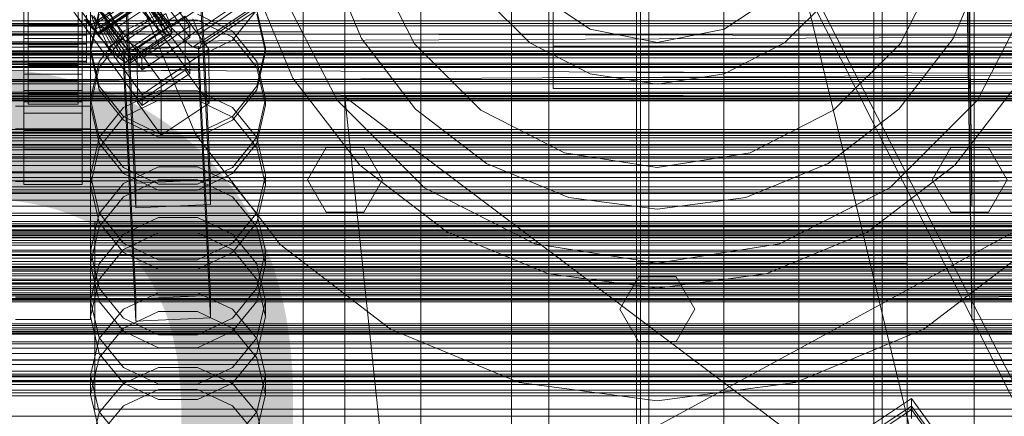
# Model space of a CAD drawing. Header units: millimetres. Extents: x -1970 to 61924, y -58230 to 6847.
# Tile 182 of 256: x 132 to 368, y -34382 to -34286. Entities that reach past the tile are written whole.
import ezdxf

# ---------------------------------------------------------------- set-up
doc = ezdxf.new("R2010")
doc.units = ezdxf.units.MM
for name, color, linetype, lineweight in [('COTAS_O', 1, 'Continuous', 0), ('COTAS_P', 1, 'Continuous', 0), ('frontal_briquetadora', 7, 'Continuous', 0), ('frontal_C01', 7, 'Continuous', 0), ('frontal_C02', 7, 'Continuous', 0), ('frontal_C03', 7, 'Continuous', 0), ('frontal_mezcladora', 7, 'Continuous', 0), ('frontal_secador', 7, 'Continuous', 0), ('frontal_tolva', 7, 'Continuous', 0)]:
    doc.layers.add(name, color=color, linetype=linetype, lineweight=lineweight)
doc.dimstyles.new('R19_100', dxfattribs={"dimtxt": 250, "dimasz": 150, "dimexe": 150, "dimexo": 80, "dimgap": 100, "dimtad": 1, "dimtih": 1, "dimtoh": 1, "dimdsep": 46, "dimcen": 0.09, "dimadec": 0, "dimazin": 0, "dimtfac": 1, "dimtdec": 4, "dimtofl": 0, "dimtmove": 0, "dimatfit": 3, "dimfxl": 1, "dimtolj": 1, "dimtzin": 0, "dimarcsym": 0})

# ---------------------------------------------------------------- blocks, each defined once
blk = doc.blocks.new('DIM_R26_43')
at = {"layer": 'COTAS_P'}
for p, q in [((-1750, -34600), (-1600, -34555)), ((2600, -34600), (2450, -34555)), ((-1750, -35500), (-1750, -34600)), ((-1750, -34600), (2600, -34600)), ((-1750, -34600), (-1600, -34645)), ((2600, -34600), (2450, -34645)), ((2600, -35500), (2600, -34600))]:
    blk.add_line(p, q, dxfattribs=at)
blk.add_text('4350 P', height=250, dxfattribs=at).set_placement((425, -34500))
blk = doc.blocks.new('DIM_R26_46')
at = {"layer": 'COTAS_O'}
for p, q in [((-1725, -33700), (-1575, -33655)), ((1725, -33700), (1575, -33655)), ((-1725, -34400), (-1725, -33700)), ((-1725, -33700), (1725, -33700)), ((-1725, -33700), (-1575, -33745)), ((1725, -33700), (1575, -33745)), ((1725, -34400), (1725, -33700))]:
    blk.add_line(p, q, dxfattribs=at)
blk.add_text('3450 O', height=250, dxfattribs=at).set_placement((0, -33600))
blk = doc.blocks.new('DIM_R26_49')
at = {"layer": 'COTAS_O'}
for p, q in [((-650, -34200), (-500, -34155)), ((650, -34200), (500, -34155)), ((-650, -34900), (-650, -34200)), ((-650, -34200), (650, -34200)), ((-650, -34200), (-500, -34245)), ((650, -34200), (500, -34245)), ((650, -34900), (650, -34200))]:
    blk.add_line(p, q, dxfattribs=at)
blk.add_text('1300 O', height=250, dxfattribs=at).set_placement((0, -34100))
blk = doc.blocks.new('DIM_R26_54')
at = {"layer": 'COTAS_P'}
for p, q in [((-305, -34680), (395, -34680)), ((395, -34680), (350, -34830)), ((395, -36000), (395, -34680)), ((395, -34680), (440, -34830)), ((395, -36000), (350, -35850)), ((395, -36000), (440, -35850)), ((-305, -36000), (395, -36000))]:
    blk.add_line(p, q, dxfattribs=at)
blk.add_text('1320 P', height=250, rotation=90, dxfattribs=at).set_placement((295, -35340))

msp = doc.modelspace()

# ---------------------------------------------------------------- linework, layer by layer
at = {"layer": 'frontal_briquetadora'}
for p, q in [((210, -34680), (210, -33820)), ((210, -33820), (416.55, -34680)), ((210, -34060), (210, -34490)), ((210, -34060), (210, -34305)), ((210, -34496), (210, -34060)), ((210, -34060), (430, -34490)), ((210, -34060), (430, -34496)), ((210, -34260), (210, -34305)), ((210, -34680), (210, -34260)), ((210, -34496), (210, -34260)), ((200, -34288.446), (200, -34268.879)), ((200, -34288.435), (200, -34268.884)), ((200, -34289.306), (200, -34270.216)), ((200, -34272.021), (200, -34289.389)), ((200, -34274.379), (200, -34294.247)), ((200, -34275), (200, -34294.5)), ((200, -34275), (200, -34294.021)), ((200, -34275), (200, -34292.221)), ((200, -34275), (200, -34294.515)), ((200, -34275), (200, -34294.867)), ((200, -34295.487), (200, -34275.621)), ((210, -34275), (210, -34293.742)), ((200, -34293.039), (200, -34277.979)), ((200, -34279.784), (200, -34298.691)), ((200, -34281.116), (200, -34300.517)), ((200, -34281.121), (200, -34300.538)), ((200, -34282.059), (200, -34296.162)), ((151.08, -34284.263), (149, -34293.364)), ((149, -34294.247), (151.08, -34285.14)), ((156.906, -34291.418), (151.08, -34284.112)), ((156.907, -34289.221), (165.327, -34285.179)), ((174.673, -34285.179), (183.093, -34289.221)), ((188.92, -34284.112), (183.094, -34291.418)), ((191, -34293.364), (188.92, -34284.263)), ((188.92, -34285.14), (191, -34294.247)), ((200, -34302.341), (200, -34284.973)), ((165.326, -34286.607), (156.906, -34290.664)), ((174.674, -34286.607), (165.326, -34286.607)), ((183.094, -34290.664), (174.674, -34286.607)), ((-160, -34289.389), (200, -34289.389)), ((151.08, -34296.503), (156.907, -34289.221)), ((183.093, -34289.221), (188.92, -34296.503)), ((200, -34307.656), (200, -34288.435)), ((200, -34307.682), (200, -34288.446)), ((200, -34307.847), (200, -34289.306)), ((200, -34289.389), (200, -34306.421)), ((156.906, -34290.664), (151.08, -34297.965)), ((165.326, -34295.473), (156.906, -34291.418)), ((183.094, -34291.418), (174.674, -34295.473)), ((188.92, -34297.964), (183.094, -34290.664)), ((200, -34292.221), (200, -34306.82)), ((149, -34294.247), (131, -34294.247)), ((149, -34293.364), (149, -34294.247)), ((149, -34293.364), (151.08, -34302.464)), ((151.08, -34303.343), (149, -34294.247)), ((188.92, -34302.464), (191, -34293.364)), ((191, -34294.247), (188.92, -34303.343)), ((191, -34293.364), (191, -34294.247)), ((200, -34294.247), (191, -34294.247)), ((200, -34303.498), (200, -34293.039)), ((200, -34294.021), (200, -34312.312)), ((200, -34294.247), (200, -34314.065)), ((200, -34294.5), (200, -34313.519)), ((200, -34294.515), (200, -34313.55)), ((210, -34293.742), (210, -34311.847)), ((149, -34305.584), (151.08, -34296.503)), ((174.674, -34295.473), (165.326, -34295.473)), ((188.92, -34296.503), (191, -34305.584)), ((200, -34294.867), (200, -34314.683)), ((200, -34315.301), (200, -34295.487)), ((200, -34296.162), (200, -34305.188)), ((151.08, -34297.965), (149, -34307.055)), ((191, -34307.055), (188.92, -34297.964)), ((200, -34298.691), (200, -34316.687)), ((200, -34300.517), (200, -34319.289)), ((200, -34300.538), (200, -34319.325)), ((151.08, -34302.464), (156.907, -34309.762)), ((156.906, -34310.629), (151.08, -34303.343)), ((156.907, -34307.571), (165.327, -34303.551)), ((165.327, -34303.551), (174.673, -34303.551)), ((174.673, -34303.551), (183.093, -34307.571)), ((183.093, -34309.762), (188.92, -34302.464)), ((188.92, -34303.343), (183.094, -34310.629)), ((200, -34317.401), (200, -34302.341)), ((200, -34307.765), (200, -34303.498)), ((149, -34305.584), (149, -34307.055)), ((151.08, -34314.665), (149, -34305.584)), ((165.326, -34305.831), (156.906, -34309.876)), ((174.674, -34305.831), (165.326, -34305.831)), ((183.094, -34309.876), (174.674, -34305.831)), ((191, -34305.584), (188.92, -34314.665)), ((191, -34305.584), (191, -34307.055)), ((200, -34305.188), (200, -34307.765)), ((200, -34306.421), (200, -34320.524)), ((210, -34305), (210, -34471)), ((222, -34418.333), (210, -34305)), ((430, -34305), (210, -34305)), ((430, -34471), (210, -34305)), ((210, -34680), (210, -34305)), ((210, -34305), (210, -34496)), ((430, -34305), (222, -34418.333)), ((149, -34307.055), (151.08, -34316.128)), ((151.08, -34314.816), (156.907, -34307.571)), ((183.093, -34307.571), (188.92, -34314.816)), ((188.92, -34316.128), (191, -34307.055)), ((200, -34306.82), (200, -34316.575)), ((200, -34326.072), (200, -34307.656)), ((200, -34326.113), (200, -34307.682)), ((200, -34325.125), (200, -34307.847)), ((156.906, -34309.876), (151.08, -34317.151)), ((165.326, -34314.669), (156.906, -34310.629)), ((156.907, -34309.762), (165.327, -34313.812)), ((174.673, -34313.812), (183.093, -34309.762)), ((183.094, -34310.629), (174.674, -34314.669)), ((188.92, -34317.151), (183.094, -34309.876)), ((200, -34312.312), (200, -34329.168)), ((200, -34313.519), (200, -34331.59)), ((200, -34313.55), (200, -34331.635)), ((210, -34311.847), (210, -34328.696)), ((149, -34323.849), (151.08, -34314.816)), ((156.907, -34321.948), (151.08, -34314.665)), ((174.674, -34314.669), (165.326, -34314.669)), ((165.327, -34313.812), (174.673, -34313.812)), ((188.92, -34314.665), (183.093, -34321.948)), ((188.92, -34314.816), (191, -34323.849)), ((200, -34314.065), (200, -34333.784)), ((200, -34314.683), (200, -34334.398)), ((200, -34335.011), (200, -34315.301)), ((151.08, -34317.151), (149, -34326.199)), ((151.08, -34316.128), (156.906, -34323.39)), ((183.094, -34323.39), (188.92, -34316.128)), ((191, -34326.199), (188.92, -34317.151)), ((200, -34316.575), (200, -34320)), ((200, -34316.687), (200, -34333.081)), ((200, -34327.861), (200, -34317.401)), ((200, -34319.289), (200, -34336.971)), ((200, -34319.325), (200, -34337.021)), ((200, -34320.524), (200, -34329.551)), ((165.327, -34321.854), (156.907, -34325.844)), ((165.327, -34325.989), (156.907, -34321.948)), ((174.673, -34321.854), (165.327, -34321.854)), ((183.093, -34325.844), (174.673, -34321.854)), ((183.093, -34321.948), (174.673, -34325.989)), ((149, -34323.849), (149, -34326.199)), ((149, -34323.849), (151.08, -34332.883)), ((156.906, -34323.39), (165.326, -34327.416)), ((156.906, -34329.005), (165.326, -34324.981)), ((165.326, -34324.981), (174.674, -34324.981)), ((174.674, -34327.416), (183.094, -34323.39)), ((174.674, -34324.981), (183.094, -34329.005)), ((188.92, -34332.883), (191, -34323.849)), ((191, -34323.849), (191, -34326.199)), ((200, -34340.477), (200, -34325.125)), ((151.08, -34335.219), (149, -34326.199)), ((156.907, -34325.844), (151.08, -34333.033)), ((165.326, -34327.416), (174.674, -34327.416)), ((174.673, -34325.989), (165.327, -34325.989)), ((188.92, -34333.033), (183.093, -34325.844)), ((191, -34326.199), (188.92, -34335.22)), ((200, -34343.231), (200, -34326.072)), ((200, -34343.286), (200, -34326.113)), ((151.08, -34336.235), (156.906, -34329.005)), ((183.094, -34329.005), (188.92, -34336.235)), ((200, -34332.127), (200, -34327.861)), ((200, -34329.168), (200, -34343.943)), ((200, -34329.551), (200, -34332.127)), ((210, -34328.696), (210, -34343.717)), ((200, -34331.59), (200, -34348.267)), ((200, -34331.635), (200, -34348.326)), ((151.08, -34333.033), (149, -34341.997)), ((151.08, -34332.883), (156.907, -34340.127)), ((156.907, -34337.96), (165.327, -34333.996)), ((165.327, -34333.996), (174.673, -34333.996)), ((174.673, -34333.996), (183.093, -34337.96)), ((183.093, -34340.127), (188.92, -34332.883)), ((191, -34341.997), (188.92, -34333.033)), ((200, -34333.081), (200, -34347.243)), ((200, -34333.784), (200, -34353.351)), ((200, -34334.398), (200, -34353.959)), ((149, -34345.219), (151.08, -34336.235)), ((156.906, -34342.432), (151.08, -34335.219)), ((188.92, -34335.22), (183.094, -34342.432)), ((188.92, -34336.235), (191, -34345.219)), ((200, -34354.568), (200, -34335.011)), ((200, -34336.971), (200, -34353.127)), ((200, -34337.021), (200, -34353.19)), ((151.08, -34345.102), (156.907, -34337.96)), ((165.326, -34337.684), (156.906, -34341.688)), ((174.674, -34337.684), (165.326, -34337.684)), ((183.094, -34341.688), (174.674, -34337.684)), ((183.093, -34337.96), (188.92, -34345.102)), ((149, -34341.997), (149, -34345.219)), ((149, -34341.997), (151.08, -34350.961)), ((156.906, -34341.688), (151.08, -34348.879)), ((156.907, -34340.127), (165.327, -34344.148)), ((174.673, -34344.148), (183.093, -34340.127)), ((188.92, -34348.879), (183.094, -34341.688)), ((188.92, -34350.961), (191, -34341.997)), ((191, -34341.997), (191, -34345.219)), ((200, -34353.313), (200, -34340.477)), ((165.326, -34346.427), (156.906, -34342.432)), ((165.327, -34344.148), (174.673, -34344.148)), ((183.094, -34342.432), (174.674, -34346.427)), ((200, -34358.71), (200, -34343.231)), ((200, -34358.777), (200, -34343.286)), ((200, -34343.943), (200, -34356.068)), ((210, -34343.717), (210, -34356.398)), ((149, -34354.008), (151.08, -34345.102)), ((151.08, -34354.166), (149, -34345.219)), ((174.674, -34346.427), (165.326, -34346.427)), ((188.92, -34345.102), (191, -34354.008)), ((191, -34345.219), (188.92, -34354.166)), ((151.08, -34348.879), (149, -34357.809)), ((191, -34357.809), (188.92, -34348.879)), ((200, -34347.243), (200, -34358.629)), ((200, -34348.267), (200, -34363.141)), ((200, -34348.326), (200, -34363.212)), ((151.08, -34350.961), (156.907, -34358.15)), ((183.093, -34358.15), (188.92, -34350.961)), ((156.907, -34356.004), (165.327, -34352.087)), ((165.327, -34352.087), (174.673, -34352.087)), ((174.673, -34352.087), (183.093, -34356.004)), ((200, -34353.127), (200, -34367.36)), ((200, -34353.19), (200, -34367.434)), ((200, -34363.139), (200, -34353.313)), ((200, -34353.351), (200, -34372.717)), ((149, -34354.008), (149, -34357.809)), ((151.08, -34362.915), (149, -34354.008)), ((156.906, -34361.311), (151.08, -34354.166)), ((151.08, -34363.062), (156.907, -34356.004)), ((183.093, -34356.004), (188.92, -34363.062)), ((188.92, -34354.166), (183.094, -34361.311)), ((191, -34354.008), (188.92, -34362.915)), ((191, -34354.008), (191, -34357.809)), ((200, -34353.959), (200, -34373.318)), ((200, -34373.92), (200, -34354.568)), ((200, -34356.068), (200, -34365.078)), ((149, -34357.809), (151.08, -34366.693)), ((165.326, -34356.608), (156.906, -34360.574)), ((156.907, -34358.15), (165.327, -34362.14)), ((174.674, -34356.608), (165.326, -34356.608)), ((174.673, -34362.14), (183.093, -34358.15)), ((183.094, -34360.574), (174.674, -34356.608)), ((188.92, -34366.693), (191, -34357.809)), ((210, -34356.398), (210, -34366.307)), ((156.906, -34360.574), (151.08, -34367.693)), ((188.92, -34367.692), (183.094, -34360.574)), ((200, -34358.629), (200, -34366.801)), ((200, -34372.127), (200, -34358.71)), ((200, -34372.205), (200, -34358.777)), ((210, -34361.302), (210, -34359.564)), ((149, -34371.863), (151.08, -34363.062)), ((156.907, -34370.057), (151.08, -34362.915)), ((165.326, -34365.266), (156.906, -34361.311)), ((165.327, -34362.14), (174.673, -34362.14)), ((183.094, -34361.311), (174.674, -34365.266)), ((188.92, -34362.915), (183.093, -34370.057)), ((188.92, -34363.062), (191, -34371.863)), ((200, -34369.578), (200, -34363.139)), ((200, -34363.141), (200, -34375.844)), ((200, -34363.212), (200, -34375.925)), ((210, -34364.433), (210, -34361.302)), ((174.674, -34365.266), (165.326, -34365.266)), ((200, -34365.078), (200, -34370.627)), ((210, -34368.338), (210, -34364.433)), ((151.08, -34367.693), (149, -34376.522)), ((151.08, -34366.693), (156.906, -34373.784)), ((183.094, -34373.784), (188.92, -34366.693)), ((191, -34376.522), (188.92, -34367.692)), ((200, -34366.801), (200, -34371.445)), ((200, -34367.36), (200, -34379.318)), ((200, -34367.434), (200, -34379.401)), ((210, -34366.307), (210, -34373.106)), ((165.327, -34369.992), (156.907, -34373.853)), ((165.327, -34374.021), (156.907, -34370.057)), ((174.673, -34369.992), (165.327, -34369.992)), ((183.093, -34373.853), (174.673, -34369.992)), ((183.093, -34370.057), (174.673, -34374.021)), ((200, -34372.383), (200, -34369.578)), ((210, -34368.338), (452, -34368.338)), ((210, -34368.338), (210, -34372.243)), ((149, -34371.863), (149, -34376.522)), ((149, -34371.863), (151.08, -34380.664)), ((188.92, -34380.664), (191, -34371.863)), ((191, -34371.863), (191, -34376.522)), ((200, -34370.627), (200, -34372.5)), ((200, -34371.445), (200, -34372.383)), ((200, -34383.153), (200, -34372.127)), ((200, -34383.24), (200, -34372.205)), ((200, -34372.717), (200, -34391.832)), ((210, -34372.243), (210, -34375.375)), ((156.907, -34373.853), (151.08, -34380.809)), ((156.906, -34373.784), (165.326, -34377.708)), ((174.673, -34374.021), (165.327, -34374.021)), ((174.674, -34377.708), (183.094, -34373.784)), ((188.92, -34380.809), (183.093, -34373.853)), ((200, -34373.318), (200, -34392.425)), ((200, -34393.018), (200, -34373.92)), ((210, -34373.106), (210, -34376.565)), ((151.08, -34385.296), (149, -34376.522)), ((156.906, -34379.254), (165.326, -34375.335)), ((165.326, -34375.335), (174.674, -34375.335)), ((174.674, -34375.335), (183.094, -34379.254)), ((191, -34376.522), (188.92, -34385.296)), ((200, -34375.844), (200, -34386.064)), ((200, -34375.925), (200, -34386.153)), ((210, -34375.375), (210, -34377.112)), ((151.08, -34386.283), (156.906, -34379.254)), ((165.326, -34377.708), (174.674, -34377.708)), ((183.094, -34379.254), (188.92, -34386.283)), ((200, -34379.318), (200, -34388.707)), ((200, -34379.401), (200, -34388.798)), ((151.08, -34380.809), (149, -34389.484)), ((151.08, -34380.664), (156.907, -34387.722)), ((183.093, -34387.722), (188.92, -34380.664)), ((191, -34389.484), (188.92, -34380.809))]:
    msp.add_line(p, q, dxfattribs=at)
at = {"layer": 'frontal_C01'}
for p, q in [((250, -35948.844), (250, -33373.251)), ((250, -33378.064), (250, -35953.656)), ((150.672, -34287.233), (364.471, -34143.005)), ((148.798, -34287.95), (362.596, -34143.721)), ((149.865, -34289.034), (363.664, -34144.806)), ((150.683, -34289.659), (364.482, -34145.431)), ((151.191, -34288.527), (364.989, -34144.299)), ((151.196, -34289.783), (364.995, -34145.555)), ((151.369, -34289.397), (365.168, -34145.169)), ((360.514, -34353.167), (357.646, -34158.057)), ((168.263, -34288.299), (352.572, -34163.964)), ((360.514, -34358.56), (357.646, -34163.449)), ((171.275, -34291.359), (355.584, -34167.025)), ((175.016, -34289.929), (359.326, -34165.594)), ((173.584, -34293.124), (357.893, -34168.79)), ((175.032, -34293.474), (359.341, -34169.139)), ((175.521, -34292.384), (359.83, -34168.049)), ((228.298, -34453.88), (228.298, -34191.267)), ((228.298, -34197.047), (228.298, -34459.66)), ((145.277, -34250.21), (172.809, -34288.064)), ((172.821, -34290.76), (145.289, -34252.906)), ((161.341, -34295.801), (133.809, -34257.946)), ((145.315, -34258.838), (172.847, -34296.692)), ((133, -34306.231), (133, -34260.008)), ((133.821, -34260.642), (161.353, -34298.497)), ((172.859, -34299.388), (145.327, -34261.534)), ((147, -34260.008), (147, -34306.231)), ((133, -34262.704), (133, -34308.927)), ((147, -34308.927), (147, -34262.704)), ((133, -34314.858), (133, -34268.636)), ((161.379, -34304.428), (133.847, -34266.574)), ((147, -34268.636), (147, -34314.858)), ((133.859, -34269.27), (161.391, -34307.125)), ((133, -34271.332), (133, -34317.555)), ((147, -34317.555), (147, -34271.332)), ((160.266, -34280.213), (150.436, -34286.844)), ((163.144, -34286.491), (160.266, -34280.213)), ((134, -34282.696), (134, -34287.606)), ((146, -34287.606), (146, -34282.696)), ((161.333, -34281.298), (151.503, -34287.929)), ((162.151, -34281.923), (152.321, -34288.554)), ((162.659, -34280.791), (152.829, -34287.422)), ((162.664, -34282.047), (152.835, -34288.678)), ((162.837, -34281.661), (153.008, -34288.292)), ((155.535, -34288.167), (165.365, -34281.536)), ((165.397, -34288.781), (161.333, -34281.298)), ((167.125, -34290.101), (162.151, -34281.923)), ((168.196, -34287.711), (162.659, -34280.791)), ((168.208, -34290.362), (162.664, -34282.047)), ((168.573, -34289.547), (162.837, -34281.661)), ((134, -34288.031), (134, -34283.107)), ((146, -34283.107), (146, -34288.031)), ((150.688, -34290.02), (160.518, -34283.389)), ((151.488, -34284.497), (155.535, -34288.167)), ((153.275, -34284.25), (155.535, -34288.167)), ((157.272, -34291.609), (167.102, -34284.978)), ((160.518, -34283.389), (163.144, -34286.491)), ((168.263, -34288.299), (164.752, -34284.152)), ((168.196, -34287.711), (167.102, -34284.978)), ((134, -34287.718), (134, -34285.392)), ((134, -34285.587), (134, -34287.919)), ((134, -34287.718), (134, -34287.606)), ((134, -34287.606), (134, -34292.53)), ((134, -34287.606), (146, -34287.606)), ((146, -34285.392), (146, -34287.718)), ((146, -34287.919), (146, -34285.587)), ((146, -34292.53), (146, -34287.606)), ((146, -34287.606), (146, -34287.718)), ((148.798, -34287.95), (147.554, -34286.48)), ((150.688, -34290.02), (147.868, -34286.317)), ((148, -34287.718), (148, -34285.392)), ((148, -34285.587), (148, -34287.919)), ((149.192, -34285.375), (150.688, -34290.02)), ((149.192, -34285.375), (150.436, -34286.844)), ((149.85, -34285.602), (150.672, -34287.233)), ((150.436, -34286.844), (153.314, -34293.123)), ((150.436, -34286.844), (151.503, -34287.929)), ((150.672, -34287.233), (151.191, -34288.527)), ((152.829, -34287.422), (152.311, -34286.128)), ((152.311, -34286.128), (157.272, -34291.609)), ((153.008, -34288.292), (152.829, -34287.422)), ((152.829, -34287.422), (158.366, -34294.342)), ((153.314, -34293.123), (163.144, -34286.491)), ((160.19, -34293.415), (171.658, -34285.678)), ((163.144, -34286.491), (165.397, -34288.781)), ((171.658, -34285.678), (171.715, -34298.62)), ((171.658, -34285.678), (177.394, -34293.565)), ((173.554, -34286.276), (175.016, -34289.929)), ((-148, -34287.718), (148, -34287.718)), ((-148, -34287.919), (148, -34287.919)), ((-148, -34290.05), (148, -34290.05)), ((134, -34290.05), (134, -34287.718)), ((146, -34287.718), (134, -34287.718)), ((134, -34287.919), (134, -34288.031)), ((146, -34287.919), (134, -34287.919)), ((134, -34287.919), (134, -34290.245)), ((134, -34288.031), (146, -34288.031)), ((134, -34292.941), (134, -34288.031)), ((134, -34292.231), (134, -34290.05)), ((134, -34290.05), (134, -34292.53)), ((146, -34290.05), (134, -34290.05)), ((146, -34287.718), (146, -34290.05)), ((146, -34288.031), (146, -34287.919)), ((146, -34290.245), (146, -34287.919)), ((146, -34288.031), (146, -34292.941)), ((146, -34292.53), (146, -34290.05)), ((146, -34290.05), (146, -34292.231)), ((148, -34290.05), (148, -34287.718)), ((148, -34287.919), (148, -34290.245)), ((148, -34292.231), (148, -34290.05)), ((149.865, -34289.034), (148.798, -34287.95)), ((150.683, -34289.659), (149.865, -34289.034)), ((151.196, -34289.783), (150.683, -34289.659)), ((153.314, -34293.123), (150.688, -34290.02)), ((151.191, -34288.527), (151.369, -34289.397)), ((151.369, -34289.397), (151.196, -34289.783)), ((151.503, -34287.929), (155.567, -34295.412)), ((151.503, -34287.929), (152.321, -34288.554)), ((152.321, -34288.554), (157.295, -34296.732)), ((152.321, -34288.554), (152.835, -34288.678)), ((152.835, -34288.678), (153.008, -34288.292)), ((152.835, -34288.678), (158.378, -34296.993)), ((153.008, -34288.292), (158.743, -34296.178)), ((155.535, -34288.167), (157.272, -34291.609)), ((155.567, -34295.412), (165.397, -34288.781)), ((158.366, -34294.342), (168.196, -34287.711)), ((158.743, -34296.178), (168.573, -34289.547)), ((172.809, -34288.064), (161.341, -34295.801)), ((165.397, -34288.781), (167.125, -34290.101)), ((168.573, -34289.547), (168.196, -34287.711)), ((168.208, -34290.362), (168.573, -34289.547)), ((171.275, -34291.359), (168.263, -34288.299)), ((172.821, -34290.76), (172.809, -34288.064)), ((175.016, -34289.929), (175.521, -34292.384)), ((-148, -34290.245), (148, -34290.245)), ((-148, -34292.231), (148, -34292.231)), ((-148, -34292.405), (148, -34292.405)), ((134, -34290.245), (134, -34292.941)), ((146, -34290.245), (134, -34290.245)), ((134, -34290.245), (134, -34292.405)), ((134, -34294.111), (134, -34292.231)), ((134, -34292.231), (134, -34297.134)), ((146, -34292.231), (134, -34292.231)), ((134, -34292.405), (134, -34297.502)), ((146, -34292.405), (134, -34292.405)), ((134, -34292.405), (134, -34294.253)), ((146, -34292.941), (146, -34290.245)), ((146, -34292.405), (146, -34290.245)), ((146, -34297.134), (146, -34292.231)), ((146, -34292.231), (146, -34294.111)), ((146, -34297.502), (146, -34292.405)), ((146, -34294.253), (146, -34292.405)), ((148, -34290.245), (148, -34292.405)), ((148, -34294.111), (148, -34292.231)), ((148, -34292.405), (148, -34294.253)), ((157.272, -34291.609), (158.366, -34294.342)), ((157.295, -34296.732), (167.125, -34290.101)), ((158.378, -34296.993), (168.208, -34290.362)), ((161.353, -34298.497), (172.821, -34290.76)), ((167.125, -34290.101), (168.208, -34290.362)), ((173.584, -34293.124), (171.275, -34291.359)), ((175.521, -34292.384), (175.032, -34293.474)), ((-148, -34294.111), (148, -34294.111)), ((-148, -34294.253), (148, -34294.253)), ((134, -34292.53), (134, -34297.134)), ((134, -34292.53), (146, -34292.53)), ((134, -34292.941), (146, -34292.941)), ((134, -34297.502), (134, -34292.941)), ((134, -34295.562), (134, -34294.111)), ((134, -34294.111), (134, -34301.102)), ((146, -34294.111), (134, -34294.111)), ((134, -34294.253), (134, -34301.403)), ((146, -34294.253), (134, -34294.253)), ((134, -34294.253), (134, -34295.663)), ((146, -34297.134), (146, -34292.53)), ((146, -34292.941), (146, -34297.502)), ((146, -34301.102), (146, -34294.111)), ((146, -34294.111), (146, -34295.562)), ((146, -34301.403), (146, -34294.253)), ((146, -34295.663), (146, -34294.253)), ((148, -34295.562), (148, -34294.111)), ((148, -34294.253), (148, -34295.663)), ((155.567, -34295.412), (153.314, -34293.123)), ((156.962, -34293.72), (174.943, -34292.921)), ((156.962, -34299.114), (156.962, -34293.72)), ((159.83, -34353.509), (156.962, -34293.72)), ((158.366, -34294.342), (158.743, -34296.178)), ((160.247, -34306.356), (160.19, -34293.415)), ((165.926, -34301.301), (160.19, -34293.415)), ((177.394, -34293.565), (165.926, -34301.301)), ((175.032, -34293.474), (173.584, -34293.124)), ((174.943, -34292.921), (174.943, -34298.314)), ((174.943, -34292.921), (177.811, -34352.709)), ((177.451, -34306.506), (177.394, -34293.565)), ((-148, -34295.562), (148, -34295.562)), ((-148, -34295.663), (148, -34295.663)), ((-148, -34296.485), (148, -34296.485)), ((-148, -34296.537), (148, -34296.537)), ((-148, -34296.818), (148, -34296.818)), ((134, -34296.485), (134, -34295.562)), ((134, -34295.562), (134, -34304.166)), ((146, -34295.562), (134, -34295.562)), ((134, -34295.663), (134, -34304.378)), ((146, -34295.663), (134, -34295.663)), ((134, -34295.663), (134, -34296.537)), ((134, -34296.818), (134, -34296.485)), ((134, -34296.485), (134, -34306.115)), ((146, -34296.485), (134, -34296.485)), ((134, -34296.537), (134, -34306.225)), ((146, -34296.537), (134, -34296.537)), ((134, -34296.537), (134, -34296.818)), ((134, -34296.818), (134, -34306.817)), ((146, -34296.818), (134, -34296.818)), ((134, -34297.134), (134, -34301.102)), ((134, -34297.134), (146, -34297.134)), ((146, -34304.166), (146, -34295.562)), ((146, -34295.562), (146, -34296.485)), ((146, -34304.378), (146, -34295.663)), ((146, -34296.537), (146, -34295.663)), ((146, -34306.115), (146, -34296.485)), ((146, -34296.485), (146, -34296.818)), ((146, -34306.225), (146, -34296.537)), ((146, -34296.818), (146, -34296.537)), ((146, -34306.817), (146, -34296.818)), ((146, -34301.102), (146, -34297.134)), ((148, -34296.485), (148, -34295.562)), ((148, -34295.663), (148, -34296.537)), ((148, -34296.818), (148, -34296.485)), ((148, -34296.537), (148, -34296.818)), ((157.295, -34296.732), (155.567, -34295.412)), ((158.378, -34296.993), (157.295, -34296.732)), ((158.743, -34296.178), (158.378, -34296.993)), ((161.341, -34295.801), (161.353, -34298.497)), ((172.847, -34296.692), (161.379, -34304.428)), ((172.859, -34299.388), (172.847, -34296.692)), ((134, -34297.502), (146, -34297.502)), ((134, -34301.403), (134, -34297.502)), ((146, -34297.502), (146, -34301.403)), ((174.943, -34298.314), (156.962, -34299.114)), ((159.83, -34358.902), (156.962, -34299.114)), ((171.715, -34298.62), (160.247, -34306.356)), ((161.391, -34307.125), (172.859, -34299.388)), ((177.451, -34306.506), (171.715, -34298.62)), ((177.811, -34358.103), (174.943, -34298.314)), ((134, -34301.102), (134, -34304.166)), ((134, -34301.102), (146, -34301.102)), ((134, -34301.403), (146, -34301.403)), ((134, -34304.378), (134, -34301.403)), ((146, -34304.166), (146, -34301.102)), ((146, -34301.403), (146, -34304.378)), ((165.926, -34301.301), (165.983, -34314.242)), ((133, -34316.438), (133, -34303.496)), ((133, -34303.496), (147, -34303.496)), ((133, -34313.126), (133, -34303.496)), ((134, -34304.166), (134, -34306.115)), ((134, -34304.166), (146, -34304.166)), ((146, -34306.115), (146, -34304.166)), ((147, -34303.496), (147, -34316.438)), ((147, -34303.496), (147, -34313.126)), ((147, -34306.231), (133, -34306.231)), ((133, -34306.231), (133, -34308.927)), ((134, -34304.378), (146, -34304.378)), ((134, -34306.225), (134, -34304.378)), ((134, -34306.115), (134, -34306.817)), ((134, -34306.115), (146, -34306.115)), ((134, -34306.225), (146, -34306.225)), ((134, -34306.817), (134, -34306.225)), ((146, -34304.378), (146, -34306.225)), ((146, -34306.817), (146, -34306.115)), ((146, -34306.225), (146, -34306.817)), ((147, -34308.927), (147, -34306.231)), ((160.247, -34306.356), (165.983, -34314.242)), ((161.379, -34304.428), (161.391, -34307.125)), ((165.983, -34314.242), (177.451, -34306.506)), ((131, -34307.271), (149, -34307.271)), ((133, -34308.927), (147, -34308.927)), ((134, -34306.817), (146, -34306.817)), ((149, -34307.271), (149, -34312.663)), ((149, -34307.271), (149, -34353.108)), ((149, -34312.663), (131, -34312.663)), ((147, -34313.126), (133, -34313.126)), ((133, -34313.126), (133, -34326.067)), ((147, -34326.067), (147, -34313.126)), ((149, -34358.5), (149, -34312.663)), ((147, -34314.858), (133, -34314.858)), ((133, -34314.858), (133, -34317.555)), ((147, -34317.555), (147, -34314.858)), ((147, -34316.438), (133, -34316.438)), ((133, -34316.438), (133, -34326.067)), ((133, -34317.555), (147, -34317.555)), ((147, -34326.067), (147, -34316.438)), ((133, -34326.067), (147, -34326.067)), ((-450, -34337.218), (450, -34337.218)), ((450, -34348.002), (-450, -34348.002)), ((-425, -34347.993), (425, -34347.993)), ((149, -34353.108), (131, -34353.108)), ((149, -34358.5), (149, -34353.108)), ((177.811, -34352.709), (159.83, -34353.509)), ((159.83, -34353.509), (159.83, -34358.902)), ((177.811, -34358.103), (177.811, -34352.709)), ((378.512, -34352.922), (360.514, -34353.167)), ((360.514, -34353.167), (360.514, -34358.56)), ((131, -34358.5), (149, -34358.5)), ((159.83, -34358.902), (177.811, -34358.103)), ((360.514, -34358.56), (378.512, -34358.315)), ((425, -34359.548), (-425, -34359.548)), ((425, -34361.689), (-425, -34361.689)), ((450, -34370.922), (-450, -34370.922)), ((-425, -34373.245), (425, -34373.245)), ((334.501, -34385.173), (345.969, -34377.436)), ((345.969, -34377.436), (345.981, -34380.133)), ((345.969, -34377.436), (373.501, -34415.291)), ((-450, -34381.706), (450, -34381.706)), ((345.981, -34380.133), (334.513, -34387.869)), ((373.513, -34417.987), (345.981, -34380.133))]:
    msp.add_line(p, q, dxfattribs=at)
at = {"layer": 'frontal_C02'}
for p, q in [((250, -35767.183), (250, -32921.727)), ((250, -32926.497), (250, -35771.953)), ((360.514, -34325.376), (357.646, -34131.971)), ((360.514, -34331.337), (357.646, -34137.932)), ((228.298, -34455.696), (228.298, -34165.201)), ((228.298, -34170.932), (228.298, -34461.426)), ((133, -34288.055), (133, -34242.237)), ((147, -34242.237), (147, -34288.055)), ((133, -34245.217), (133, -34291.036)), ((147, -34291.036), (147, -34245.217)), ((174.943, -34265.663), (177.811, -34324.929)), ((159.83, -34325.721), (156.962, -34266.456)), ((159.83, -34331.684), (156.962, -34272.418)), ((177.811, -34330.891), (174.943, -34271.625)), ((133, -34290.021), (133, -34275.714)), ((147, -34275.714), (147, -34290.021)), ((165.926, -34273.539), (165.983, -34287.845)), ((149, -34279.887), (149, -34325.324)), ((160.247, -34280.028), (165.983, -34287.845)), ((165.983, -34287.845), (177.451, -34280.176)), ((133, -34285.26), (133, -34299.566)), ((147, -34299.566), (147, -34285.26)), ((149, -34331.285), (149, -34285.848)), ((147, -34288.055), (133, -34288.055)), ((133, -34288.055), (133, -34291.036)), ((147, -34290.021), (133, -34290.021)), ((133, -34290.021), (133, -34299.566)), ((147, -34291.036), (147, -34288.055)), ((147, -34299.566), (147, -34290.021)), ((133, -34291.036), (147, -34291.036)), ((133, -34299.566), (147, -34299.566)), ((-425, -34319.779), (425, -34319.779)), ((149, -34325.324), (131, -34325.324)), ((149, -34331.285), (149, -34325.324)), ((177.811, -34324.929), (159.83, -34325.721)), ((177.811, -34330.891), (177.811, -34324.929)), ((378.512, -34325.132), (360.514, -34325.376)), ((360.514, -34325.376), (360.514, -34331.337)), ((159.83, -34325.721), (159.83, -34331.684)), ((425, -34331.234), (-425, -34331.234)), ((131, -34331.285), (149, -34331.285)), ((159.83, -34331.684), (177.811, -34330.891)), ((360.514, -34331.337), (378.512, -34331.094)), ((425, -34334.92), (-425, -34334.92)), ((-425, -34346.375), (425, -34346.375)), ((334.501, -34386.941), (345.969, -34379.272)), ((345.969, -34379.272), (345.981, -34382.252)), ((345.969, -34379.272), (373.501, -34416.794))]:
    msp.add_line(p, q, dxfattribs=at)
at = {"layer": 'frontal_C03'}
for p, q in [((-1250, -34286.736), (1250, -34286.736)), ((-1250, -34287.369), (1250, -34287.369)), ((1250, -34293.092), (-1250, -34293.092)), ((1250, -34293.974), (-1250, -34293.974)), ((1250, -34294.627), (-1250, -34294.627)), ((1250, -34296.935), (-1250, -34296.935)), ((-1250, -34297.992), (1250, -34297.992)), ((1250, -34300.844), (-1250, -34300.844)), ((1250, -34301.902), (-1250, -34301.902)), ((1250, -34304.209), (-1250, -34304.209)), ((1250, -34304.862), (-1250, -34304.862)), ((1250, -34305.744), (-1250, -34305.744)), ((-1250, -34312.901), (1250, -34312.901)), ((-1250, -34313.698), (1250, -34313.698)), ((-1250, -34314.283), (1250, -34314.283)), ((1250, -34315.55), (-1250, -34315.55)), ((1250, -34316.431), (-1250, -34316.431)), ((-1250, -34316.621), (1250, -34316.621)), ((1250, -34317.085), (-1250, -34317.085)), ((-1250, -34317.75), (1250, -34317.75)), ((1250, -34319.392), (-1250, -34319.392)), ((-1250, -34320.45), (1250, -34320.45)), ((-1250, -34321.469), (1250, -34321.469)), ((-1250, -34323.066), (1250, -34323.066)), ((1250, -34323.302), (-1250, -34323.302)), ((1250, -34324.359), (-1250, -34324.359)), ((1250, -34326.667), (-1250, -34326.667)), ((1250, -34327.32), (-1250, -34327.32)), ((-1250, -34327.913), (1250, -34327.913)), ((1250, -34328.201), (-1250, -34328.201)), ((-1250, -34329.869), (1250, -34329.869)), ((-1268, -34335.887), (1268, -34335.887)), ((-1268, -34336.111), (1268, -34336.111)), ((-1268, -34336.275), (1268, -34336.275)), ((-1268, -34336.933), (1268, -34336.933)), ((-1268, -34337.25), (1268, -34337.25)), ((-1250, -34335.513), (1250, -34335.513)), ((-1268, -34338.296), (1268, -34338.296)), ((-1268, -34338.746), (1268, -34338.746)), ((1250, -34337.695), (-1250, -34337.695)), ((1250, -34338.008), (-1250, -34338.008)), ((1250, -34338.889), (-1250, -34338.889)), ((1250, -34339.543), (-1250, -34339.543)), ((-1268, -34340.109), (1268, -34340.109)), ((-1268, -34340.659), (1268, -34340.659)), ((1250, -34341.85), (-1250, -34341.85)), ((1530, -34343.773), (-1530, -34343.773)), ((-1268, -34342.246), (1268, -34342.246)), ((1268, -34342.86), (-1268, -34342.86)), ((-1250, -34342.907), (1250, -34342.907)), ((-1250, -34343.752), (1250, -34343.752)), ((-1268, -34344.563), (1268, -34344.563)), ((-1268, -34345.199), (1268, -34345.199)), ((1250, -34345.759), (-1250, -34345.759)), ((-1250, -34346.01), (1250, -34346.01)), ((1530, -34348.773), (-1530, -34348.773)), ((-1268, -34346.902), (1268, -34346.902)), ((-1268, -34347.516), (1268, -34347.516)), ((-1268, -34349.103), (1268, -34349.103)), ((1250, -34346.817), (-1250, -34346.817)), ((-1268, -34349.653), (1268, -34349.653)), ((-1268, -34351.016), (1268, -34351.016)), ((-1268, -34351.466), (1268, -34351.466)), ((1250, -34349.124), (-1250, -34349.124)), ((1250, -34349.778), (-1250, -34349.778)), ((1250, -34350.659), (-1250, -34350.659)), ((-1268, -34352.512), (1268, -34352.512)), ((-1268, -34352.829), (1268, -34352.829)), ((-1268, -34353.487), (1268, -34353.487)), ((-1268, -34353.651), (1268, -34353.651)), ((-1250, -34352.067), (1250, -34352.067)), ((-1268, -34353.875), (1268, -34353.875)), ((-1250, -34354.249), (1250, -34354.249)), ((-1250, -34359.893), (1250, -34359.893)), ((1250, -34360.465), (-1250, -34360.465)), ((1250, -34361.347), (-1250, -34361.347)), ((-1250, -34361.849), (1250, -34361.849)), ((1250, -34362), (-1250, -34362)), ((1250, -34364.308), (-1250, -34364.308)), ((-1250, -34365.365), (1250, -34365.365)), ((-1250, -34366.696), (1250, -34366.696)), ((1250, -34368.217), (-1250, -34368.217)), ((-1250, -34368.293), (1250, -34368.293)), ((1250, -34369.274), (-1250, -34369.274)), ((1250, -34371.582), (-1250, -34371.582)), ((-1250, -34372.012), (1250, -34372.012)), ((1250, -34372.235), (-1250, -34372.235)), ((1250, -34373.117), (-1250, -34373.117)), ((-1250, -34373.141), (1250, -34373.141)), ((-1250, -34375.479), (1250, -34375.479)), ((-1250, -34376.064), (1250, -34376.064)), ((-1250, -34376.861), (1250, -34376.861))]:
    msp.add_line(p, q, dxfattribs=at)
at = {"layer": 'frontal_mezcladora'}
for p, q in [((280, -34450), (280, -34020)), ((259, -34456.719), (259, -34036.719)), ((281, -34036.719), (281, -34456.719)), ((339, -34456.719), (339, -34036.719)), ((361, -34036.719), (361, -34456.719)), ((259, -34483.281), (259, -34063.281)), ((281, -34483.281), (281, -34063.281)), ((339, -34483.281), (339, -34063.281)), ((361, -34483.281), (361, -34063.281)), ((283, -34509.163), (283, -34076.07)), ((301, -34076.07), (301, -34509.163)), ((319, -34076.07), (319, -34509.163)), ((337, -34076.07), (337, -34509.163)), ((283, -34526.414), (283, -34093.321)), ((301, -34526.414), (301, -34093.321)), ((319, -34526.414), (319, -34093.321)), ((337, -34526.414), (337, -34093.321)), ((280, -34299.176), (280, -34250)), ((345, -34250), (345, -34299.176)), ((213.986, -34291), (205.794, -34271.223)), ((226.751, -34292.321), (216.524, -34272.249)), ((353.476, -34272.249), (343.249, -34292.321)), ((364.206, -34271.223), (356.014, -34291)), ((197.531, -34300.5), (187.441, -34276.141)), ((208.143, -34305.84), (194.65, -34279.357)), ((254.435, -34292.069), (242.931, -34280.565)), ((268.927, -34288.803), (255.302, -34279.698)), ((314.698, -34279.698), (301.073, -34288.803)), ((327.069, -34280.565), (315.565, -34292.069)), ((375.35, -34279.357), (361.857, -34305.84)), ((260, -34281.153), (260, -34292.878)), ((360, -34281.153), (360, -34292.878)), ((174.149, -34314), (161.361, -34283.129)), ((285, -34292), (268.927, -34288.803)), ((301.073, -34288.803), (285, -34292)), ((227.017, -34307.983), (213.986, -34291)), ((242.679, -34308.249), (226.751, -34292.321)), ((268.931, -34299.455), (254.435, -34292.069)), ((315.565, -34292.069), (301.069, -34299.455)), ((343.249, -34292.321), (327.321, -34308.249)), ((356.014, -34291), (342.983, -34307.983)), ((260, -34292.878), (260, -34300.406)), ((260, -34292.878), (360, -34292.878)), ((360, -34292.878), (360, -34300.406)), ((285, -34302), (268.931, -34299.455)), ((280, -34299.176), (280, -34345)), ((280, -34299.176), (345, -34299.176)), ((301.069, -34299.455), (285, -34302)), ((345, -34299.176), (345, -34345)), ((213.582, -34321.418), (197.531, -34300.5)), ((260, -34300.406), (260, -34303)), ((260, -34300.406), (360, -34300.406)), ((372.469, -34300.5), (356.418, -34321.418)), ((360, -34300.406), (360, -34303)), ((260, -34303), (360, -34303)), ((229.16, -34326.857), (208.143, -34305.84)), ((361.857, -34305.84), (340.84, -34326.857)), ((244, -34321.014), (227.017, -34307.983)), ((262.751, -34318.476), (242.679, -34308.249)), ((327.321, -34308.249), (307.249, -34318.476)), ((342.983, -34307.983), (326, -34321.014)), ((194.49, -34340.51), (174.149, -34314)), ((201.047, -34324.953), (205.547, -34317.159)), ((205.547, -34317.159), (214.547, -34317.159)), ((214.547, -34317.159), (219.047, -34324.953)), ((350.953, -34324.953), (355.453, -34317.159)), ((355.453, -34317.159), (364.453, -34317.159)), ((364.453, -34317.159), (368.953, -34324.953)), ((285, -34322), (262.751, -34318.476)), ((307.249, -34318.476), (285, -34322)), ((234.5, -34337.469), (213.582, -34321.418)), ((263.777, -34329.206), (244, -34321.014)), ((326, -34321.014), (306.223, -34329.206)), ((356.418, -34321.418), (335.5, -34337.469)), ((205.547, -34332.748), (201.047, -34324.953)), ((219.047, -34324.953), (214.547, -34332.748)), ((355.453, -34332.748), (350.953, -34324.953)), ((368.953, -34324.953), (364.453, -34332.748)), ((255.643, -34340.35), (229.16, -34326.857)), ((340.84, -34326.857), (314.357, -34340.35)), ((285, -34332), (263.777, -34329.206)), ((306.223, -34329.206), (285, -34332)), ((214.547, -34332.748), (205.547, -34332.748)), ((364.453, -34332.748), (355.453, -34332.748)), ((150, -34335), (420, -34335)), ((150, -34380), (150, -34335)), ((258.859, -34347.559), (234.5, -34337.469)), ((335.5, -34337.469), (311.141, -34347.559)), ((221, -34360.851), (194.49, -34340.51)), ((285, -34345), (255.643, -34340.35)), ((314.357, -34340.35), (285, -34345)), ((375.51, -34340.51), (349, -34360.851)), ((280, -34345), (280, -34384.35)), ((280, -34345), (345, -34345)), ((345, -34345), (345, -34384.35)), ((285, -34351), (258.859, -34347.559)), ((276, -34356), (280.5, -34348.206)), ((280.5, -34348.206), (289.5, -34348.206)), ((311.141, -34347.559), (285, -34351)), ((289.5, -34348.206), (294, -34356)), ((280.5, -34363.794), (276, -34356)), ((294, -34356), (289.5, -34363.794)), ((251.871, -34373.639), (221, -34360.851)), ((349, -34360.851), (318.129, -34373.639)), ((289.5, -34363.794), (280.5, -34363.794)), ((285, -34378), (251.871, -34373.639)), ((318.129, -34373.639), (285, -34378)), ((150, -34380), (420, -34380))]:
    msp.add_line(p, q, dxfattribs=at)
at = {"layer": 'frontal_secador'}
for p, q in [((1320, -34287.929), (-1320, -34287.929)), ((-1320, -34290), (1320, -34290)), ((-1250, -34290), (1250, -34290)), ((-422.12, -34288.52), (420.5, -34290.5)), ((1320, -34292.071), (-1320, -34292.071)), ((-413.48, -34294.28), (420.5, -34290.5)), ((1320, -34294), (-1320, -34294)), ((1250, -34294.141), (-1250, -34294.141)), ((-413.48, -34294.28), (410.42, -34294.82)), ((1320, -34295.657), (-1320, -34295.657)), ((1320, -34296.928), (-1320, -34296.928)), ((-431.48, -34297.08), (429.5, -34299.5)), ((-407, -34295), (410.42, -34294.82)), ((407, -34295), (-407, -34295)), ((1320, -34297.727), (-1320, -34297.727)), ((1320, -34298), (-1320, -34298)), ((1250, -34297.285), (-1250, -34297.285)), ((1250, -34298), (-1250, -34298)), ((-420.92, -34304.12), (429.5, -34299.5)), ((1250, -34301.314), (-1250, -34301.314)), ((1250, -34303.856), (-1250, -34303.856)), ((-420.92, -34304.12), (417.18, -34304.78)), ((1250, -34305.455), (-1250, -34305.455)), ((1250, -34306), (-1250, -34306)), ((-413, -34305), (417.18, -34304.78)), ((413, -34305), (-413, -34305)), ((1360, -34313.5), (-1360, -34313.5)), ((1360, -34314.863), (-1360, -34314.863)), ((1250, -34313.75), (-1250, -34313.75)), ((1360, -34318.859), (-1360, -34318.859)), ((1360, -34325.216), (-1360, -34325.216)), ((1360, -34333.5), (-1360, -34333.5)), ((1250, -34332.924), (-1250, -34332.924)), ((1360, -34343.147), (-1360, -34343.147)), ((-1360, -34353.5), (1360, -34353.5)), ((-1250, -34353.5), (1250, -34353.5)), ((1360, -34363.853), (-1360, -34363.853)), ((1360, -34373.5), (-1360, -34373.5)), ((1250, -34374.076), (-1250, -34374.076))]:
    msp.add_line(p, q, dxfattribs=at)
at = {"layer": 'frontal_tolva'}
for p, q in [((-1821.5, -34350), (1821.5, -34350)), ((-1821.5, -34361), (1821.5, -34361))]:
    msp.add_line(p, q, dxfattribs=at)

# ---------------------------------------------------------------- dimensions: what is measured, and where the dimension line sits
at = {"layer": 'COTAS_O'}
for p1, p2, picture, middle in [((-1725, -34400), (1725, -34400), 'DIM_R26_46', (0, -33700)), ((-650, -34900), (650, -34900), 'DIM_R26_49', (0, -34200))]:
    dim = msp.add_aligned_dim(p1=p1, p2=p2, distance=700, text='<> O', dimstyle='R19_100', dxfattribs=at)
    dim.commit()
    dim.dimension.update_dxf_attribs({"geometry": picture, "text_midpoint": middle})
at = {"layer": 'COTAS_P'}
for p1, p2, distance, picture, middle in [((-1750, -35500), (2600, -35500), 900, 'DIM_R26_43', (425, -34600)), ((-305, -36000), (-305, -34680), -700, 'DIM_R26_54', (395, -35340))]:
    dim = msp.add_aligned_dim(p1=p1, p2=p2, distance=distance, text='<> P', dimstyle='R19_100', dxfattribs=at)
    dim.commit()
    dim.dimension.update_dxf_attribs({"geometry": picture, "text_midpoint": middle})

doc.saveas('drawing.dxf')
